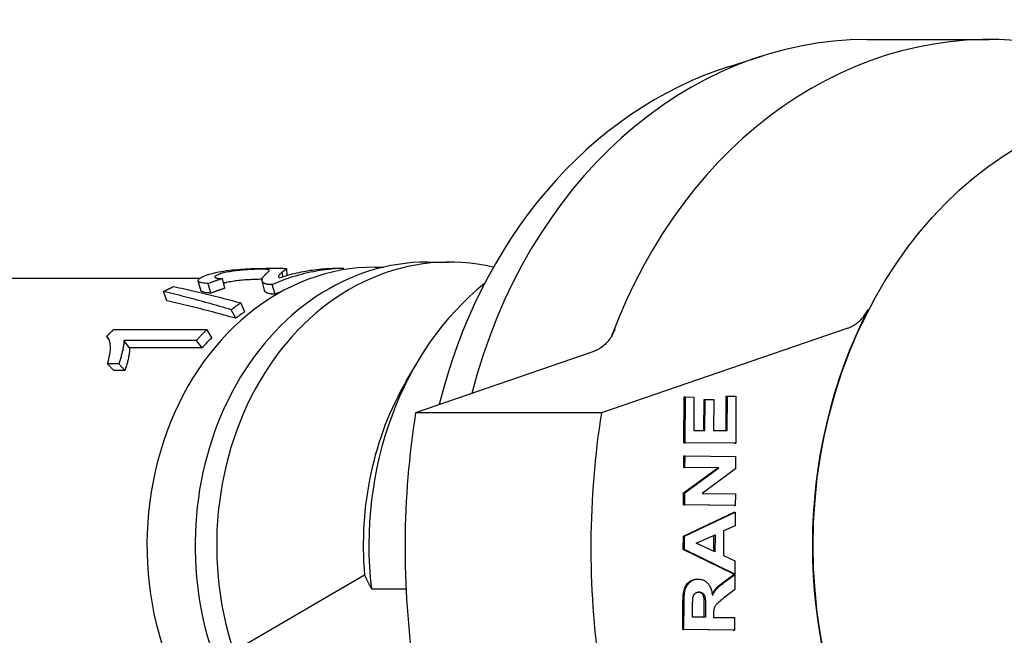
# Model space of a CAD drawing. Header units: millimetres. Extents: x -41 to 3556, y -15 to 396.
# Tile 7 of 11: x 206 to 255, y 358 to 389. Entities that reach past the tile are written whole.
import ezdxf

# ---------------------------------------------------------------- set-up
doc = ezdxf.new("R2010")
doc.units = ezdxf.units.MM
doc.layers.add('DETAIL', color=2, linetype='Continuous')

msp = doc.modelspace()

# ---------------------------------------------------------------- linework, layer by layer
at = {"layer": 'DETAIL'}
for p, q in [((248.188, 387.902), (254.21, 387.902)), ((241.393, 386.576), (243.031, 387.096)), ((219.511, 376.567), (219.53, 376.246)), ((221.784, 376.597), (222.326, 376.597)), ((222.328, 376.52), (222.326, 376.597)), ((223.88, 376.652), (224.304, 376.652)), ((226.462, 376.902), (227.526, 376.902)), ((203.732, 376.102), (215.224, 376.102)), ((215.269, 375.508), (215.149, 375.979)), ((216.465, 375.609), (216.354, 376.09)), ((218.417, 375.507), (218.298, 375.971)), ((219.33, 376.187), (219.299, 376.406)), ((215.777, 375.367), (215.642, 375.84)), ((218.944, 375.319), (218.805, 375.789)), ((213.597, 374.986), (213.432, 375.444)), ((216.997, 374.124), (216.781, 374.549)), ((217.445, 374.445), (217.246, 374.882)), ((210.961, 373.565), (215.567, 373.565)), ((215.824, 373.176), (215.567, 373.565)), ((247.23, 373.642), (235.063, 369.457)), ((210.742, 373.072), (210.631, 373.228)), ((215.06, 373.034), (211.471, 373.034)), ((211.747, 372.664), (211.471, 373.034)), ((215.335, 372.664), (215.06, 373.034)), ((215.335, 372.664), (211.747, 372.664)), ((234.646, 372.47), (225.885, 369.457)), ((211.22, 371.87), (210.674, 371.87)), ((210.984, 371.543), (210.674, 371.87)), ((211.529, 371.543), (211.22, 371.87)), ((225.417, 371.01), (225.922, 371.879)), ((211.529, 371.543), (210.984, 371.543)), ((239.139, 367.975), (239.153, 370.237)), ((239.153, 370.237), (239.211, 370.237)), ((239.196, 367.975), (239.211, 370.237)), ((239.211, 370.237), (239.633, 370.233)), ((239.633, 370.233), (239.623, 368.587)), ((240.119, 368.583), (240.129, 370.114)), ((240.129, 370.114), (240.187, 370.114)), ((240.177, 368.582), (240.187, 370.114)), ((240.187, 370.114), (240.609, 370.11)), ((240.609, 370.11), (240.6, 368.578)), ((241.218, 368.572), (241.229, 370.275)), ((241.229, 370.275), (241.287, 370.275)), ((241.276, 368.571), (241.287, 370.275)), ((241.287, 370.275), (241.709, 370.271)), ((241.709, 370.271), (241.694, 367.951)), ((235.063, 369.457), (225.885, 369.457)), ((239.623, 368.587), (240.177, 368.582)), ((240.6, 368.578), (241.276, 368.571)), ((241.637, 367.951), (239.139, 367.975)), ((239.139, 367.975), (239.196, 367.975)), ((241.694, 367.951), (239.196, 367.975)), ((241.637, 367.951), (241.694, 367.951)), ((239.131, 366.753), (239.134, 367.322)), ((239.134, 367.322), (239.192, 367.322)), ((239.188, 366.753), (239.192, 367.322)), ((239.192, 367.322), (241.69, 367.298)), ((241.69, 367.298), (241.686, 366.682)), ((239.123, 365.5), (240.806, 366.736)), ((239.131, 366.753), (239.188, 366.753)), ((240.806, 366.736), (239.131, 366.753)), ((239.18, 365.5), (240.864, 366.736)), ((240.864, 366.736), (239.188, 366.753)), ((240.806, 366.736), (240.864, 366.736)), ((241.686, 366.682), (240.039, 365.463)), ((239.119, 364.902), (239.123, 365.5)), ((239.123, 365.5), (239.18, 365.5)), ((239.176, 364.902), (239.18, 365.5)), ((240.039, 365.463), (241.678, 365.448)), ((241.678, 365.448), (241.674, 364.878)), ((241.617, 364.878), (239.119, 364.902)), ((239.119, 364.902), (239.176, 364.902)), ((241.674, 364.878), (239.176, 364.902)), ((241.617, 364.878), (241.674, 364.878)), ((239.109, 363.349), (241.615, 364.543)), ((239.166, 363.349), (241.672, 364.543)), ((241.615, 364.543), (241.672, 364.543)), ((241.672, 364.543), (241.668, 363.874)), ((241.668, 363.874), (241.099, 363.614)), ((239.104, 362.694), (239.109, 363.349)), ((239.109, 363.349), (239.166, 363.349)), ((239.162, 362.694), (239.166, 363.349)), ((239.747, 363.009), (240.675, 363.421)), ((240.612, 362.613), (240.617, 363.395)), ((240.675, 363.421), (240.669, 362.586)), ((241.099, 363.614), (241.091, 362.396)), ((240.669, 362.586), (239.747, 363.009)), ((239.104, 362.694), (239.162, 362.694)), ((241.595, 361.484), (239.104, 362.694)), ((241.652, 361.484), (239.162, 362.694)), ((241.091, 362.396), (241.657, 362.137)), ((241.657, 362.137), (241.652, 361.484)), ((223.36, 361.435), (215.07, 356.593)), ((241.105, 361.096), (241.595, 361.463)), ((241.162, 361.096), (241.652, 361.463)), ((241.595, 361.484), (241.652, 361.484)), ((241.595, 361.463), (241.652, 361.463)), ((241.652, 361.463), (241.647, 360.726)), ((239.789, 361.232), (239.846, 361.232)), ((223.699, 360.752), (225.411, 360.752)), ((241.647, 360.726), (241.1, 360.288)), ((239.079, 358.742), (239.087, 360.039)), ((239.136, 358.742), (239.145, 360.039)), ((239.563, 359.354), (239.566, 359.835)), ((240.14, 359.348), (240.143, 359.803)), ((240.2, 359.803), (240.197, 359.348)), ((240.596, 359.47), (240.595, 359.344)), ((240.197, 359.348), (239.563, 359.354)), ((240.595, 359.344), (241.638, 359.334)), ((241.638, 359.334), (241.634, 358.718)), ((241.577, 358.718), (239.079, 358.742)), ((239.079, 358.742), (239.136, 358.742)), ((241.634, 358.718), (239.136, 358.742)), ((241.577, 358.718), (241.634, 358.718))]:
    msp.add_line(p, q, dxfattribs=at)
at = {"layer": 'DETAIL', "flags": 128}
for points in [[(241.393, 386.576), (240.754, 386.359), (240.121, 386.118), (239.496, 385.852), (238.879, 385.563), (238.271, 385.25), (237.672, 384.915), (237.084, 384.557), (236.506, 384.177), (235.939, 383.775), (235.385, 383.352), (234.842, 382.908), (234.313, 382.444), (233.797, 381.96), (233.295, 381.458), (232.807, 380.937), (232.334, 380.398), (231.876, 379.842), (231.433, 379.269), (231.007, 378.681), (230.596, 378.076), (230.203, 377.457), (229.826, 376.824), (229.467, 376.177), (229.125, 375.518), (228.801, 374.846), (228.495, 374.162), (228.207, 373.468), (227.938, 372.764), (227.688, 372.05), (227.457, 371.327), (227.245, 370.596), (227.052, 369.858)], [(216.025, 376.386), (216.154, 376.413), (216.285, 376.437), (216.416, 376.459), (216.548, 376.479), (216.68, 376.496), (216.813, 376.512), (216.947, 376.525), (217.082, 376.537), (217.216, 376.548), (217.352, 376.557), (217.488, 376.564), (217.624, 376.571), (217.759, 376.577), (217.89, 376.581), (218.017, 376.585), (218.141, 376.588), (218.26, 376.591), (218.376, 376.593), (218.487, 376.594), (218.595, 376.595), (218.699, 376.596), (218.799, 376.597), (218.895, 376.597), (218.988, 376.597)], [(218.291, 376.55), (218.233, 376.55), (218.174, 376.549), (218.112, 376.548), (218.047, 376.546), (217.98, 376.544), (217.911, 376.542), (217.839, 376.539), (217.764, 376.535), (217.687, 376.531), (217.608, 376.527), (217.526, 376.521), (217.442, 376.515), (217.357, 376.508), (217.273, 376.501), (217.189, 376.493), (217.107, 376.484), (217.025, 376.474), (216.944, 376.464), (216.863, 376.453), (216.784, 376.441), (216.705, 376.428), (216.628, 376.414), (216.551, 376.399), (216.475, 376.383)], [(218.442, 376.264), (218.481, 376.302), (218.517, 376.335), (218.549, 376.365), (218.577, 376.392), (218.601, 376.415), (218.621, 376.435), (218.637, 376.453), (218.649, 376.468), (218.657, 376.482), (218.66, 376.493), (218.659, 376.503), (218.654, 376.511), (218.645, 376.518), (218.633, 376.524), (218.616, 376.529), (218.595, 376.534), (218.571, 376.538), (218.542, 376.541), (218.51, 376.544), (218.474, 376.546), (218.434, 376.548), (218.39, 376.549), (218.342, 376.55), (218.291, 376.55)], [(222.326, 376.597), (222.176, 376.591), (222.026, 376.583), (221.877, 376.572), (221.727, 376.559), (221.578, 376.543), (221.429, 376.525), (221.28, 376.504), (221.131, 376.481), (220.983, 376.456), (220.834, 376.428), (220.687, 376.398), (220.539, 376.365), (220.392, 376.33), (220.245, 376.293), (220.099, 376.253), (219.953, 376.211), (219.808, 376.166), (219.663, 376.119), (219.518, 376.07), (219.375, 376.019), (219.231, 375.965), (219.089, 375.908), (218.947, 375.85), (218.805, 375.789)], [(218.988, 376.597), (219.054, 376.597), (219.117, 376.597), (219.174, 376.596), (219.228, 376.596), (219.276, 376.595), (219.32, 376.594), (219.36, 376.593), (219.395, 376.592), (219.426, 376.59), (219.451, 376.588), (219.473, 376.585), (219.489, 376.582), (219.501, 376.578), (219.509, 376.573), (219.511, 376.567), (219.51, 376.56), (219.503, 376.552), (219.49, 376.541), (219.472, 376.528), (219.448, 376.512), (219.419, 376.492), (219.384, 376.468), (219.344, 376.44), (219.299, 376.406)], [(219.148, 376.129), (219.256, 376.164), (219.363, 376.197), (219.472, 376.229), (219.58, 376.26), (219.688, 376.289), (219.797, 376.317), (219.906, 376.344), (220.016, 376.37), (220.125, 376.394), (220.235, 376.417), (220.345, 376.438), (220.455, 376.459), (220.565, 376.478), (220.675, 376.495), (220.785, 376.511), (220.896, 376.526), (221.007, 376.54), (221.117, 376.552), (221.228, 376.563), (221.339, 376.572), (221.45, 376.581), (221.561, 376.587), (221.673, 376.593), (221.784, 376.597)], [(215.642, 375.84), (215.55, 375.846), (215.468, 375.854), (215.395, 375.864), (215.331, 375.876), (215.277, 375.89), (215.232, 375.906), (215.197, 375.924), (215.171, 375.944), (215.154, 375.965), (215.147, 375.988), (215.149, 376.013), (215.161, 376.038), (215.183, 376.065), (215.213, 376.093), (215.253, 376.122), (215.302, 376.151), (215.36, 376.18), (215.427, 376.21), (215.503, 376.24), (215.589, 376.27), (215.684, 376.299), (215.788, 376.329), (215.902, 376.358), (216.025, 376.386)], [(216.354, 376.09), (216.324, 376.081), (216.294, 376.071), (216.264, 376.062), (216.235, 376.052), (216.205, 376.042), (216.175, 376.032), (216.145, 376.022), (216.115, 376.012), (216.086, 376.002), (216.056, 375.992), (216.026, 375.981), (215.996, 375.971), (215.967, 375.961), (215.937, 375.95), (215.908, 375.939), (215.878, 375.929), (215.848, 375.918), (215.819, 375.907), (215.789, 375.896), (215.76, 375.885), (215.73, 375.874), (215.701, 375.862), (215.671, 375.851), (215.642, 375.84)], [(216.475, 376.383), (216.399, 376.365), (216.329, 376.348), (216.265, 376.33), (216.207, 376.313), (216.156, 376.296), (216.11, 376.278), (216.071, 376.262), (216.037, 376.245), (216.01, 376.229), (215.989, 376.213), (215.974, 376.198), (215.965, 376.183), (215.962, 376.169), (215.965, 376.156), (215.975, 376.144), (215.992, 376.133), (216.015, 376.124), (216.044, 376.115), (216.08, 376.108), (216.122, 376.102), (216.17, 376.097), (216.225, 376.093), (216.286, 376.091), (216.354, 376.09)], [(218.3, 376.052), (218.243, 376.051), (218.184, 376.05), (218.122, 376.049), (218.059, 376.048), (217.993, 376.046), (217.924, 376.043), (217.854, 376.04), (217.781, 376.037), (217.706, 376.033), (217.629, 376.028), (217.55, 376.023), (217.469, 376.017), (217.387, 376.01), (217.307, 376.003), (217.227, 375.995), (217.148, 375.987), (217.07, 375.978), (216.993, 375.968), (216.916, 375.957), (216.841, 375.946), (216.766, 375.934), (216.692, 375.92), (216.619, 375.906), (216.547, 375.891)], [(218.487, 375.821), (218.458, 375.831), (218.432, 375.841), (218.407, 375.853), (218.386, 375.865), (218.366, 375.878), (218.349, 375.892), (218.334, 375.907), (218.322, 375.922), (218.311, 375.938), (218.303, 375.955), (218.298, 375.972), (218.295, 375.99), (218.294, 376.008), (218.296, 376.028), (218.299, 376.049), (218.306, 376.07), (218.314, 376.092), (218.325, 376.116), (218.338, 376.139), (218.354, 376.164), (218.372, 376.188), (218.393, 376.213), (218.416, 376.239), (218.442, 376.264)], [(219.299, 376.406), (219.272, 376.385), (219.247, 376.365), (219.224, 376.346), (219.204, 376.327), (219.186, 376.308), (219.169, 376.291), (219.155, 376.275), (219.143, 376.26), (219.133, 376.246), (219.125, 376.234), (219.12, 376.224), (219.116, 376.214), (219.113, 376.206), (219.112, 376.198), (219.112, 376.19), (219.112, 376.183), (219.113, 376.175), (219.116, 376.168), (219.119, 376.161), (219.123, 376.154), (219.128, 376.147), (219.134, 376.141), (219.14, 376.135), (219.148, 376.129)], [(213.432, 375.444), (213.453, 375.455), (213.473, 375.466), (213.494, 375.477), (213.515, 375.488), (213.535, 375.498), (213.556, 375.509), (213.577, 375.52), (213.597, 375.53), (213.618, 375.541), (213.639, 375.552), (213.659, 375.562), (213.68, 375.573), (213.701, 375.583), (213.722, 375.593), (213.743, 375.604), (213.764, 375.614), (213.784, 375.624), (213.805, 375.634), (213.826, 375.644), (213.847, 375.654), (213.868, 375.664), (213.889, 375.674), (213.91, 375.684), (213.931, 375.694)], [(213.931, 375.694), (214.067, 375.665), (214.204, 375.636), (214.34, 375.606), (214.477, 375.576), (214.614, 375.545), (214.751, 375.514), (214.888, 375.483), (215.026, 375.451), (215.163, 375.418), (215.301, 375.385), (215.439, 375.352), (215.577, 375.319), (215.715, 375.284), (215.853, 375.25), (215.992, 375.215), (216.13, 375.18), (216.269, 375.144), (216.408, 375.108), (216.547, 375.071), (216.687, 375.034), (216.826, 374.997), (216.966, 374.959), (217.106, 374.921), (217.246, 374.882)], [(215.777, 375.367), (215.738, 375.37), (215.7, 375.372), (215.664, 375.375), (215.63, 375.378), (215.597, 375.381), (215.566, 375.385), (215.536, 375.389), (215.508, 375.394), (215.481, 375.399), (215.456, 375.404), (215.432, 375.409), (215.41, 375.415), (215.39, 375.421), (215.371, 375.428), (215.354, 375.434), (215.338, 375.441), (215.324, 375.449), (215.311, 375.456), (215.3, 375.464), (215.291, 375.472), (215.283, 375.481), (215.277, 375.489), (215.272, 375.498), (215.269, 375.508)], [(216.465, 375.609), (216.436, 375.6), (216.407, 375.591), (216.378, 375.581), (216.349, 375.572), (216.321, 375.562), (216.292, 375.553), (216.263, 375.543), (216.234, 375.534), (216.205, 375.524), (216.177, 375.514), (216.148, 375.504), (216.119, 375.494), (216.091, 375.484), (216.062, 375.474), (216.033, 375.463), (216.005, 375.453), (215.976, 375.443), (215.948, 375.432), (215.919, 375.422), (215.891, 375.411), (215.862, 375.4), (215.834, 375.389), (215.805, 375.378), (215.777, 375.367)], [(216.547, 375.891), (216.541, 375.889), (216.535, 375.888), (216.529, 375.887), (216.522, 375.885), (216.516, 375.884), (216.51, 375.882), (216.504, 375.881), (216.498, 375.88), (216.492, 375.878), (216.486, 375.877), (216.48, 375.875), (216.475, 375.874), (216.469, 375.873), (216.463, 375.871), (216.457, 375.87), (216.452, 375.868), (216.446, 375.867), (216.44, 375.866), (216.435, 375.864), (216.429, 375.863), (216.424, 375.861), (216.418, 375.86), (216.413, 375.859), (216.408, 375.857)], [(218.623, 375.349), (218.608, 375.354), (218.594, 375.359), (218.581, 375.364), (218.567, 375.369), (218.555, 375.374), (218.543, 375.379), (218.531, 375.385), (218.52, 375.391), (218.51, 375.397), (218.5, 375.403), (218.49, 375.41), (218.482, 375.416), (218.473, 375.423), (218.465, 375.43), (218.458, 375.437), (218.451, 375.444), (218.445, 375.451), (218.44, 375.459), (218.435, 375.467), (218.43, 375.474), (218.426, 375.482), (218.422, 375.49), (218.419, 375.499), (218.417, 375.507)], [(218.805, 375.789), (218.788, 375.789), (218.771, 375.789), (218.755, 375.789), (218.739, 375.789), (218.723, 375.79), (218.707, 375.79), (218.692, 375.791), (218.678, 375.792), (218.663, 375.792), (218.649, 375.793), (218.635, 375.795), (218.622, 375.796), (218.609, 375.797), (218.596, 375.799), (218.583, 375.8), (218.571, 375.802), (218.56, 375.804), (218.548, 375.806), (218.537, 375.808), (218.526, 375.811), (218.516, 375.813), (218.506, 375.815), (218.496, 375.818), (218.487, 375.821)], [(216.781, 374.549), (216.639, 374.591), (216.498, 374.632), (216.357, 374.674), (216.216, 374.714), (216.075, 374.755), (215.934, 374.795), (215.794, 374.834), (215.653, 374.874), (215.513, 374.912), (215.373, 374.951), (215.233, 374.989), (215.094, 375.026), (214.954, 375.063), (214.815, 375.1), (214.676, 375.136), (214.537, 375.172), (214.399, 375.208), (214.26, 375.243), (214.122, 375.277), (213.983, 375.311), (213.845, 375.345), (213.707, 375.378), (213.57, 375.411), (213.432, 375.444)], [(216.997, 374.124), (216.853, 374.164), (216.71, 374.204), (216.566, 374.244), (216.423, 374.283), (216.28, 374.322), (216.137, 374.361), (215.995, 374.399), (215.852, 374.437), (215.71, 374.474), (215.568, 374.511), (215.426, 374.548), (215.284, 374.584), (215.143, 374.619), (215.002, 374.655), (214.86, 374.69), (214.719, 374.724), (214.579, 374.758), (214.438, 374.792), (214.297, 374.826), (214.157, 374.858), (214.017, 374.891), (213.877, 374.923), (213.737, 374.955), (213.597, 374.986)], [(218.944, 375.319), (218.927, 375.318), (218.91, 375.318), (218.894, 375.319), (218.878, 375.319), (218.862, 375.319), (218.846, 375.32), (218.831, 375.32), (218.816, 375.321), (218.802, 375.322), (218.788, 375.323), (218.774, 375.324), (218.76, 375.325), (218.747, 375.327), (218.734, 375.328), (218.721, 375.33), (218.709, 375.331), (218.697, 375.333), (218.686, 375.335), (218.674, 375.337), (218.664, 375.339), (218.653, 375.342), (218.643, 375.344), (218.633, 375.347), (218.623, 375.349)], [(217.246, 374.882), (217.226, 374.869), (217.207, 374.855), (217.187, 374.842), (217.168, 374.828), (217.148, 374.815), (217.129, 374.801), (217.109, 374.788), (217.09, 374.774), (217.07, 374.76), (217.051, 374.746), (217.031, 374.733), (217.012, 374.719), (216.993, 374.705), (216.973, 374.691), (216.954, 374.677), (216.935, 374.663), (216.915, 374.649), (216.896, 374.635), (216.877, 374.62), (216.858, 374.606), (216.839, 374.592), (216.819, 374.578), (216.8, 374.563), (216.781, 374.549)], [(247.23, 373.642), (247.281, 373.661), (247.332, 373.681), (247.382, 373.704), (247.431, 373.728), (247.48, 373.754), (247.528, 373.781), (247.576, 373.811), (247.622, 373.842), (247.668, 373.875), (247.714, 373.91), (247.758, 373.946), (247.801, 373.984), (247.844, 374.023), (247.885, 374.064), (247.925, 374.107), (247.964, 374.151), (248.002, 374.197), (248.039, 374.243), (248.075, 374.292), (248.109, 374.341), (248.142, 374.392), (248.174, 374.444), (248.205, 374.498), (248.234, 374.552)], [(210.631, 373.228), (210.645, 373.242), (210.659, 373.256), (210.672, 373.271), (210.686, 373.285), (210.699, 373.299), (210.713, 373.313), (210.727, 373.328), (210.74, 373.342), (210.754, 373.356), (210.768, 373.37), (210.781, 373.384), (210.795, 373.398), (210.809, 373.412), (210.822, 373.426), (210.836, 373.44), (210.85, 373.454), (210.864, 373.468), (210.878, 373.482), (210.892, 373.496), (210.905, 373.51), (210.919, 373.524), (210.933, 373.538), (210.947, 373.551), (210.961, 373.565)], [(215.567, 373.565), (215.546, 373.544), (215.524, 373.522), (215.502, 373.501), (215.481, 373.479), (215.459, 373.457), (215.438, 373.436), (215.416, 373.414), (215.395, 373.392), (215.374, 373.37), (215.353, 373.348), (215.331, 373.326), (215.31, 373.304), (215.289, 373.282), (215.268, 373.26), (215.247, 373.237), (215.226, 373.215), (215.205, 373.193), (215.184, 373.17), (215.163, 373.148), (215.142, 373.125), (215.122, 373.102), (215.101, 373.08), (215.08, 373.057), (215.06, 373.034)], [(235.732, 373.582), (235.705, 373.516), (235.676, 373.45), (235.645, 373.387), (235.613, 373.324), (235.578, 373.263), (235.542, 373.204), (235.503, 373.146), (235.464, 373.09), (235.422, 373.036), (235.379, 372.983), (235.334, 372.932), (235.288, 372.883), (235.241, 372.837), (235.192, 372.792), (235.142, 372.75), (235.091, 372.709), (235.038, 372.671), (234.985, 372.635), (234.93, 372.602), (234.875, 372.571), (234.819, 372.542), (234.762, 372.516), (234.704, 372.492), (234.646, 372.47)], [(210.674, 371.87), (210.698, 371.955), (210.719, 372.038), (210.738, 372.118), (210.755, 372.196), (210.77, 372.271), (210.782, 372.344), (210.792, 372.415), (210.8, 372.484), (210.806, 372.55), (210.809, 372.615), (210.81, 372.677), (210.808, 372.737), (210.805, 372.795), (210.799, 372.849), (210.791, 372.9), (210.782, 372.948), (210.77, 372.993), (210.757, 373.035), (210.741, 373.075), (210.724, 373.111), (210.704, 373.144), (210.682, 373.175), (210.658, 373.203), (210.631, 373.228)], [(211.471, 373.034), (211.473, 373), (211.474, 372.965), (211.473, 372.927), (211.47, 372.888), (211.467, 372.847), (211.462, 372.803), (211.455, 372.758), (211.448, 372.711), (211.439, 372.661), (211.428, 372.61), (211.417, 372.556), (211.404, 372.501), (211.39, 372.444), (211.377, 372.388), (211.363, 372.333), (211.348, 372.279), (211.333, 372.225), (211.318, 372.172), (211.303, 372.12), (211.287, 372.068), (211.271, 372.018), (211.254, 371.968), (211.237, 371.919), (211.22, 371.87)], [(211.747, 372.664), (211.75, 372.632), (211.752, 372.598), (211.752, 372.561), (211.751, 372.524), (211.748, 372.484), (211.745, 372.442), (211.74, 372.398), (211.733, 372.353), (211.726, 372.305), (211.717, 372.256), (211.707, 372.204), (211.696, 372.15), (211.684, 372.096), (211.672, 372.042), (211.66, 371.989), (211.647, 371.937), (211.633, 371.885), (211.62, 371.834), (211.606, 371.783), (211.591, 371.734), (211.577, 371.685), (211.561, 371.637), (211.546, 371.59), (211.529, 371.543)], [(223.36, 361.435), (223.374, 361.408), (223.387, 361.381), (223.4, 361.353), (223.413, 361.326), (223.427, 361.298), (223.44, 361.271), (223.454, 361.243), (223.467, 361.215), (223.481, 361.187), (223.495, 361.159), (223.509, 361.131), (223.523, 361.102), (223.537, 361.074), (223.551, 361.045), (223.566, 361.016), (223.58, 360.988), (223.595, 360.959), (223.609, 360.93), (223.624, 360.9), (223.639, 360.871), (223.653, 360.841), (223.668, 360.812), (223.683, 360.782), (223.699, 360.752)], [(239.087, 360.039), (239.089, 360.158), (239.093, 360.267), (239.099, 360.369), (239.107, 360.462), (239.117, 360.547), (239.129, 360.623), (239.143, 360.691), (239.159, 360.75), (239.178, 360.803), (239.2, 360.854), (239.226, 360.903), (239.254, 360.948), (239.286, 360.991), (239.321, 361.03), (239.359, 361.068), (239.401, 361.102), (239.445, 361.133), (239.49, 361.16), (239.537, 361.182), (239.586, 361.2), (239.636, 361.215), (239.687, 361.225), (239.741, 361.23), (239.796, 361.232)], [(239.145, 360.039), (239.146, 360.158), (239.15, 360.267), (239.156, 360.369), (239.164, 360.462), (239.174, 360.547), (239.186, 360.623), (239.201, 360.691), (239.217, 360.75), (239.236, 360.803), (239.258, 360.854), (239.283, 360.903), (239.312, 360.948), (239.343, 360.991), (239.378, 361.03), (239.417, 361.068), (239.458, 361.102), (239.502, 361.133), (239.547, 361.16), (239.594, 361.182), (239.643, 361.2), (239.693, 361.215), (239.745, 361.225), (239.798, 361.23), (239.853, 361.232)], [(239.853, 361.232), (239.899, 361.23), (239.944, 361.225), (239.987, 361.218), (240.029, 361.208), (240.069, 361.195), (240.109, 361.179), (240.146, 361.161), (240.183, 361.139), (240.218, 361.115), (240.252, 361.088), (240.284, 361.059), (240.315, 361.026), (240.345, 360.991), (240.372, 360.953), (240.398, 360.912), (240.422, 360.869), (240.444, 360.823), (240.464, 360.774), (240.482, 360.722), (240.498, 360.667), (240.512, 360.61), (240.524, 360.55), (240.534, 360.487), (240.543, 360.421)], [(240.531, 360.509), (240.546, 360.535), (240.561, 360.561), (240.577, 360.586), (240.592, 360.611), (240.608, 360.634), (240.624, 360.657), (240.64, 360.679), (240.656, 360.7), (240.673, 360.721), (240.69, 360.741), (240.707, 360.76), (240.726, 360.78), (240.747, 360.801), (240.77, 360.823), (240.795, 360.846), (240.821, 360.87), (240.85, 360.895), (240.881, 360.921), (240.913, 360.947), (240.948, 360.975), (240.984, 361.004), (241.023, 361.034), (241.063, 361.064), (241.105, 361.096)], [(240.543, 360.421), (240.559, 360.454), (240.576, 360.485), (240.592, 360.516), (240.609, 360.546), (240.627, 360.575), (240.644, 360.602), (240.662, 360.629), (240.68, 360.655), (240.698, 360.68), (240.717, 360.704), (240.735, 360.727), (240.755, 360.749), (240.775, 360.771), (240.798, 360.794), (240.823, 360.819), (240.851, 360.845), (240.881, 360.872), (240.914, 360.9), (240.949, 360.93), (240.987, 360.961), (241.027, 360.993), (241.07, 361.026), (241.115, 361.06), (241.162, 361.096)], [(239.577, 360.286), (239.581, 360.31), (239.585, 360.334), (239.591, 360.356), (239.597, 360.378), (239.605, 360.398), (239.613, 360.418), (239.621, 360.437), (239.631, 360.454), (239.641, 360.471), (239.652, 360.487), (239.664, 360.502), (239.677, 360.516), (239.69, 360.529), (239.705, 360.541), (239.719, 360.552), (239.735, 360.562), (239.751, 360.57), (239.767, 360.577), (239.785, 360.584), (239.803, 360.589), (239.821, 360.592), (239.841, 360.595), (239.861, 360.597), (239.881, 360.597)], [(240.143, 359.803), (240.143, 359.905), (240.142, 359.998), (240.14, 360.08), (240.138, 360.153), (240.134, 360.217), (240.13, 360.27), (240.124, 360.315), (240.118, 360.349), (240.111, 360.376), (240.102, 360.401), (240.092, 360.425), (240.081, 360.447), (240.068, 360.468), (240.054, 360.487), (240.039, 360.505), (240.022, 360.522), (240.005, 360.538), (239.986, 360.551), (239.966, 360.563), (239.945, 360.573), (239.922, 360.582), (239.899, 360.588), (239.875, 360.593), (239.849, 360.596)], [(239.881, 360.597), (239.909, 360.596), (239.935, 360.592), (239.96, 360.587), (239.984, 360.58), (240.007, 360.571), (240.029, 360.56), (240.049, 360.547), (240.068, 360.532), (240.086, 360.516), (240.103, 360.498), (240.118, 360.478), (240.132, 360.457), (240.144, 360.435), (240.155, 360.411), (240.165, 360.385), (240.173, 360.358), (240.18, 360.325), (240.186, 360.282), (240.191, 360.228), (240.195, 360.164), (240.198, 360.09), (240.199, 360.005), (240.2, 359.909), (240.2, 359.803)], [(239.566, 359.835), (239.566, 359.866), (239.566, 359.895), (239.567, 359.924), (239.567, 359.952), (239.567, 359.978), (239.568, 360.004), (239.568, 360.028), (239.568, 360.052), (239.569, 360.074), (239.569, 360.095), (239.569, 360.116), (239.57, 360.135), (239.57, 360.153), (239.571, 360.171), (239.571, 360.187), (239.572, 360.202), (239.572, 360.216), (239.573, 360.229), (239.573, 360.241), (239.574, 360.252), (239.575, 360.262), (239.575, 360.271), (239.576, 360.279), (239.577, 360.286)], [(241.1, 360.288), (241.03, 360.231), (240.967, 360.179), (240.911, 360.131), (240.861, 360.089), (240.818, 360.05), (240.782, 360.017), (240.753, 359.989), (240.73, 359.965), (240.712, 359.943), (240.695, 359.921), (240.68, 359.898), (240.666, 359.875), (240.653, 359.852), (240.643, 359.829), (240.633, 359.805), (240.625, 359.781), (240.619, 359.755), (240.613, 359.725), (240.608, 359.691), (240.604, 359.654), (240.601, 359.614), (240.598, 359.569), (240.597, 359.521), (240.596, 359.47)]]:
    msp.add_lwpolyline(points, dxfattribs=at)
at = {"layer": 'DETAIL'}
for centre, major_axis, start_param, end_param in [((254.21, 362.902), (0, 25), 6.179317, 7.427587), ((248.188, 362.902), (0, 25), 0, 1.265794), ((227.526, 362.902), (0, 14), 6.09048, 8.237916), ((223.88, 362.902), (0, 13.75), 0, 2.376446), ((226.462, 362.902), (0, 14), 0, 1.994824), ((222.613, 362.902), (0, 13.2), 0.309128, 0.346159), ((236.273, 362.902), (0, -15.501), 3.723575, 4.851497), ((263.416, 362.902), (0, -21.892), 4.151218, 5.272129), ((222.69, 362.902), (0, -13.2), 3.648043, 3.696085), ((222.613, 362.902), (0, -13.2), 3.820345, 3.879935), ((234.766, 362.902), (0, -14.001), 4.094706, 4.817325), ((254.238, 362.783), (0, -35.25), 4.521912, 4.887058), ((263.416, 362.783), (0, -35.25), 4.521912, 4.887058)]:
    msp.add_ellipse(centre, major_axis=major_axis, ratio=0.819152, start_param=start_param, end_param=end_param, dxfattribs=at)
msp.add_ellipse((263.445, 362.902), major_axis=(0, -21.883), ratio=0.819152, dxfattribs=at)

doc.saveas('drawing.dxf')
